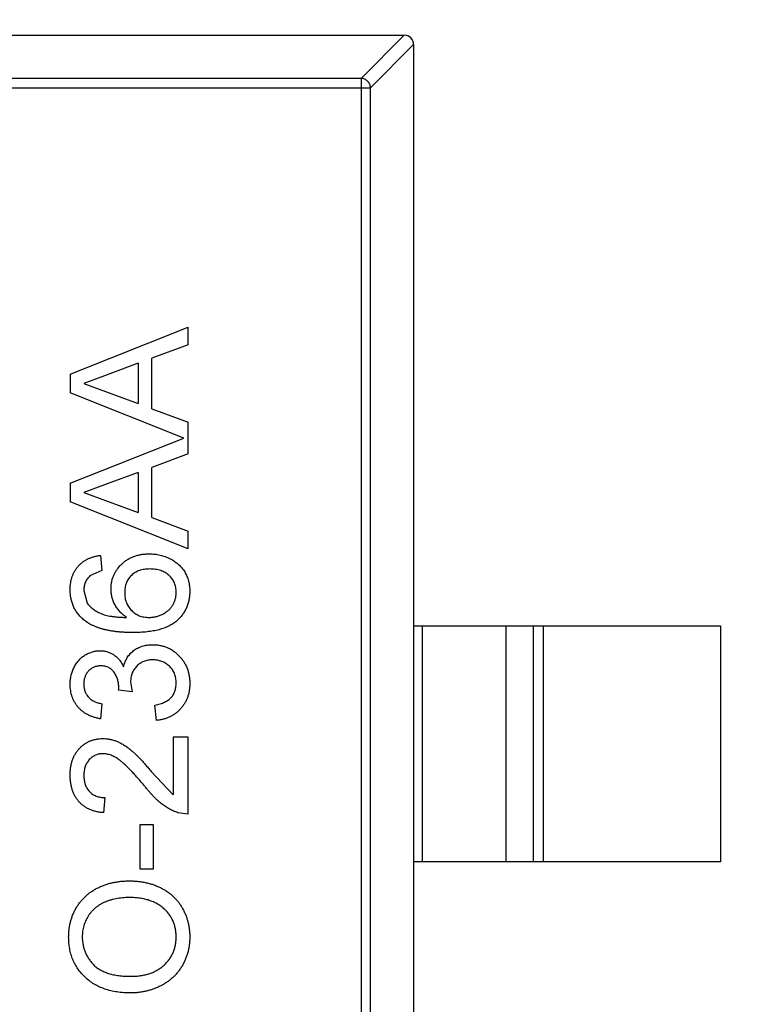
# Model space of a CAD drawing. Header units: millimetres. Extents: x -21 to 173, y -170 to -77.
# Tile 54 of 95: x 115.65 to 117.21, y -120.53 to -118.45. Entities that reach past the tile are written whole.
import ezdxf

# ---------------------------------------------------------------- set-up
doc = ezdxf.new("R2010")
doc.units = ezdxf.units.MM
doc.header["$LTSCALE"] = 1.21
doc.header["$MEASUREMENT"] = 0
doc.header["$PDMODE"] = 3
doc.header["$PDSIZE"] = 0.3125
doc.layers.get('0').update_dxf_attribs({"linetype": 'CONTINUOUS'})
doc.layers.get('DEFPOINTS').update_dxf_attribs({"linetype": 'CONTINUOUS'})
doc.layers.add('Dim', color=3, linetype='CONTINUOUS', lineweight=25)
doc.styles.get("Standard").update_dxf_attribs({"font": 'txt', "width": 0.8})
doc.dimstyles.get("Standard").update_dxf_attribs({"dimtxt": 0.15625, "dimasz": 0.1875, "dimexe": 0.125, "dimexo": 0.0625, "dimgap": 0.09, "dimtad": 0, "dimtih": 1, "dimtoh": 1, "dimzin": 4, "dimdsep": 46, "dimtxsty": 'STANDARD', "dimblk": '_FILLED', "dimblk1": '_FILLED', "dimblk2": '_FILLED', "dimcen": 0.09, "dimazin": 1, "dimtp": 0.01, "dimtm": 0.01, "dimtfac": 1, "dimtofl": 0, "dimtmove": 0, "dimatfit": 3, "dimldrblk": '_FILLED', "dimfxl": 1, "dimtolj": 1, "dimtzin": 4, "dimarcsym": 0})

# ---------------------------------------------------------------- blocks, each defined once
blk = doc.blocks.new('_FILLED')
at = {"color": 0, "linetype": 'ByBlock'}
blk.add_solid([(0, 0), (-1, 0.16667), (-1, -0.16667)], dxfattribs=at)
blk = doc.blocks.new('*D65')
at = {"layer": 'DEFPOINTS', "color": 0}
for p in [(105.5298, -92.6324), (171.1468, -92.6324), (151.3452, -159.3324)]:
    blk.add_point(p, dxfattribs=at)
at = {"layer": 'Dim', "color": 0, "lineweight": -2}
for p, q in [((105.5923, -92.6324), (171.2718, -92.6324)), ((171.1468, -95.1324), (171.1468, -122.059)), ((171.1468, -156.8324), (171.1468, -129.9057)), ((151.4077, -159.3324), (171.2718, -159.3324))]:
    blk.add_line(p, q, dxfattribs=at)
at = {"layer": 'Dim', "color": 0, "lineweight": -2, "xscale": 2.5, "yscale": 2.5, "zscale": 2.5}
for p, rotation in [((171.1468, -92.6324), 90), ((171.1468, -159.3324), 270)]:
    blk.add_blockref('_FILLED', p, dxfattribs=dict(at, rotation=rotation))
at = {"layer": 'Dim', "color": 0, "insert": (171.1468, -125.9824), "char_height": 2.5, "attachment_point": 5, "rotation": 90, "line_spacing_factor": 2.5}
blk.add_mtext('\\A1;66.70', dxfattribs=at)

msp = doc.modelspace()

# ---------------------------------------------------------------- linework, layer by layer
at = {"color": 7, "linetype": 'Continuous'}
for p, q in [((114.7994, -118.4824), (116.4594, -118.4824)), ((116.3683, -118.5739), (116.4597, -118.4824)), ((116.4794, -118.5021), (116.388, -118.5936)), ((116.4794, -118.5024), (116.4794, -121.4624)), ((116.3683, -118.5739), (114.8906, -118.5739)), ((116.3683, -118.5739), (116.3683, -121.391)), ((114.8709, -118.5936), (116.388, -118.5936)), ((116.388, -121.3713), (116.388, -118.5936)), ((115.7522, -119.1997), (116.0022, -119.1005)), ((116.0022, -119.1379), (116.0022, -119.1005)), ((116.0022, -119.1379), (115.9253, -119.1663)), ((115.9253, -119.2729), (115.9253, -119.1663)), ((115.8965, -119.1769), (115.8308, -119.2012)), ((115.8965, -119.1769), (115.8965, -119.2623)), ((115.7522, -119.1997), (115.7522, -119.2395)), ((115.8308, -119.2012), (115.7811, -119.2196)), ((115.7811, -119.2196), (115.8272, -119.2367)), ((115.9928, -119.335), (115.7522, -119.2395)), ((115.8272, -119.2367), (115.8965, -119.2623)), ((115.9253, -119.2729), (116.0022, -119.3013)), ((116.0022, -119.3686), (116.0022, -119.3013)), ((115.7522, -119.4305), (115.9928, -119.335)), ((116.0022, -119.3686), (115.9253, -119.3971)), ((115.9253, -119.5036), (115.9253, -119.3971)), ((115.8965, -119.4077), (115.8308, -119.432)), ((115.8965, -119.4077), (115.8965, -119.493)), ((115.7522, -119.4305), (115.7522, -119.4702)), ((115.8308, -119.432), (115.7811, -119.4504)), ((115.7811, -119.4504), (115.8272, -119.4674)), ((116.0022, -119.5695), (115.7522, -119.4702)), ((115.8272, -119.4674), (115.8965, -119.493)), ((115.9253, -119.5036), (116.0022, -119.5321)), ((116.0022, -119.5695), (116.0022, -119.5321)), ((115.8163, -119.5834), (115.8195, -119.6154)), ((115.8195, -119.6154), (115.7939, -119.627)), ((115.7811, -119.6576), (115.7885, -119.6849)), ((116.4794, -119.7324), (117.1294, -119.7324)), ((116.4972, -119.7324), (116.4972, -120.2324)), ((116.6755, -120.2324), (116.6755, -119.7324)), ((116.7335, -120.2324), (116.7335, -119.7324)), ((116.7533, -119.7324), (116.7533, -120.2324)), ((117.1294, -119.7324), (117.1294, -120.2324)), ((115.8802, -119.8514), (115.8836, -119.8721)), ((115.8548, -119.8688), (115.8551, -119.8642)), ((115.8836, -119.8721), (115.8548, -119.8688)), ((115.8195, -119.8975), (115.8163, -119.9295)), ((115.9349, -119.9327), (115.9317, -119.9007)), ((115.9702, -119.968), (115.9702, -120.0903)), ((116.0022, -119.968), (115.9702, -119.968)), ((116.0022, -120.1315), (116.0022, -119.968)), ((115.9238, -120.0406), (115.9702, -120.0903)), ((115.8259, -120.0962), (115.8227, -120.1282)), ((116.0022, -120.1315), (115.98, -120.1281)), ((115.8997, -120.1539), (115.8997, -120.2468)), ((115.9285, -120.1539), (115.8997, -120.1539)), ((115.9285, -120.2468), (115.9285, -120.1539)), ((117.1294, -120.2324), (116.4794, -120.2324)), ((115.8997, -120.2468), (115.9285, -120.2468))]:
    msp.add_line(p, q, dxfattribs=at)
msp.add_arc((116.4594, -118.5024), 0.02, 0, 90, dxfattribs=at)
for points, knots in [([(116.388, -118.5936), (116.3879, -118.591), (116.3868, -118.5859), (116.3824, -118.5795), (116.3759, -118.5751), (116.3708, -118.5739), (116.3683, -118.5739)], [0, 0, 0, 0, 0.249032, 0.5, 0.750968, 1, 1, 1, 1]), ([(115.7522, -119.6555), (115.7523, -119.6531), (115.7524, -119.6483), (115.7532, -119.6413), (115.7545, -119.6346), (115.7564, -119.6283), (115.7588, -119.6223), (115.7617, -119.6166), (115.7652, -119.6112), (115.7692, -119.6063), (115.7736, -119.6017), (115.7785, -119.5976), (115.7838, -119.594), (115.7896, -119.5909), (115.7957, -119.5883), (115.8022, -119.5861), (115.8091, -119.5845), (115.8139, -119.5837), (115.8163, -119.5834)], [0, 0, 0, 0, 0.068499, 0.134572, 0.198208, 0.259784, 0.319951, 0.379508, 0.438814, 0.498497, 0.558182, 0.617438, 0.677522, 0.737959, 0.80033, 0.86409, 0.930622, 1, 1, 1, 1]), ([(115.8388, -119.654), (115.8388, -119.6515), (115.839, -119.6466), (115.84, -119.6393), (115.8419, -119.6323), (115.8443, -119.6255), (115.8476, -119.6192), (115.8514, -119.613), (115.8561, -119.6072), (115.8613, -119.6017), (115.8672, -119.5966), (115.8734, -119.5922), (115.8802, -119.5885), (115.8873, -119.5854), (115.8949, -119.5831), (115.9029, -119.5814), (115.9112, -119.5804), (115.917, -119.5802), (115.9199, -119.5802)], [0, 0, 0, 0, 0.061347, 0.121203, 0.179863, 0.238152, 0.296252, 0.35519, 0.415676, 0.478379, 0.541524, 0.603977, 0.666513, 0.729491, 0.79371, 0.859736, 0.928449, 1, 1, 1, 1]), ([(115.9199, -119.5802), (115.9238, -119.5803), (115.9314, -119.5805), (115.9426, -119.5825), (115.9534, -119.5857), (115.962, -119.5895), (115.9686, -119.593), (115.9732, -119.596), (115.9775, -119.5992), (115.9816, -119.6025), (115.9853, -119.6062), (115.9887, -119.6101), (115.9919, -119.6142), (115.9947, -119.6185), (115.9972, -119.6231), (115.9994, -119.6278), (116.0013, -119.6327), (116.0028, -119.6377), (116.004, -119.6428), (116.0048, -119.6482), (116.0054, -119.6536), (116.0054, -119.6573), (116.0054, -119.6592)], [0, 0, 0, 0, 0.088899, 0.17544, 0.261633, 0.34801, 0.390819, 0.432814, 0.473776, 0.514166, 0.554107, 0.594121, 0.63362, 0.673585, 0.71348, 0.75336, 0.792891, 0.833007, 0.873643, 0.914893, 0.95695, 1, 1, 1, 1]), ([(115.7939, -119.627), (115.7929, -119.628), (115.7909, -119.6301), (115.7882, -119.6335), (115.786, -119.6371), (115.7842, -119.6408), (115.7828, -119.6448), (115.7818, -119.6489), (115.7812, -119.6532), (115.7811, -119.6562), (115.7811, -119.6576)], [0, 0, 0, 0, 0.128545, 0.252818, 0.375212, 0.497113, 0.618546, 0.742222, 0.869458, 1, 1, 1, 1]), ([(115.9209, -119.6122), (115.9189, -119.6123), (115.915, -119.6123), (115.9092, -119.613), (115.9038, -119.614), (115.8988, -119.6155), (115.894, -119.6174), (115.8896, -119.6198), (115.8855, -119.6226), (115.8818, -119.6258), (115.8785, -119.6293), (115.8755, -119.6332), (115.8731, -119.6374), (115.8711, -119.6419), (115.8695, -119.6467), (115.8684, -119.6518), (115.8677, -119.6573), (115.8676, -119.661), (115.8676, -119.6629)], [0, 0, 0, 0, 0.072229, 0.141252, 0.207439, 0.270245, 0.331238, 0.391254, 0.450152, 0.509008, 0.567734, 0.625726, 0.683708, 0.742407, 0.803094, 0.865865, 0.931379, 1, 1, 1, 1]), ([(115.9766, -119.6617), (115.9765, -119.6599), (115.9764, -119.6564), (115.9757, -119.6513), (115.9746, -119.6464), (115.9729, -119.6418), (115.9708, -119.6374), (115.9682, -119.6333), (115.9652, -119.6295), (115.9617, -119.6259), (115.9577, -119.6227), (115.9535, -119.6199), (115.9489, -119.6174), (115.9439, -119.6156), (115.9386, -119.6141), (115.933, -119.613), (115.9271, -119.6123), (115.923, -119.6123), (115.9209, -119.6122)], [0, 0, 0, 0, 0.063965, 0.124854, 0.184383, 0.242748, 0.2999, 0.357059, 0.415719, 0.475258, 0.535508, 0.596291, 0.657728, 0.721052, 0.786261, 0.853834, 0.925318, 1, 1, 1, 1]), ([(115.7806, -119.7196), (115.7783, -119.7176), (115.7739, -119.7136), (115.7681, -119.7068), (115.7632, -119.6995), (115.7592, -119.6917), (115.7561, -119.6834), (115.7538, -119.6746), (115.7525, -119.6652), (115.7523, -119.6588), (115.7522, -119.6555)], [0, 0, 0, 0, 0.125625, 0.247619, 0.368528, 0.488104, 0.609878, 0.735382, 0.864448, 1, 1, 1, 1]), ([(115.8717, -119.7148), (115.8691, -119.7129), (115.8639, -119.7092), (115.8571, -119.7027), (115.8513, -119.6955), (115.8467, -119.6878), (115.8432, -119.6797), (115.8406, -119.6713), (115.839, -119.6627), (115.8389, -119.657), (115.8388, -119.654)], [0, 0, 0, 0, 0.13549, 0.265229, 0.390778, 0.51542, 0.638317, 0.759642, 0.878902, 1, 1, 1, 1]), ([(115.8676, -119.6629), (115.8676, -119.6647), (115.8677, -119.6682), (115.8684, -119.6733), (115.8695, -119.6782), (115.8711, -119.683), (115.8731, -119.6875), (115.8756, -119.6918), (115.8785, -119.6959), (115.8818, -119.6998), (115.8855, -119.7033), (115.8895, -119.7064), (115.8938, -119.7089), (115.8983, -119.7112), (115.9032, -119.7128), (115.9083, -119.7139), (115.9137, -119.7146), (115.9174, -119.7147), (115.9192, -119.7148)], [0, 0, 0, 0, 0.064812, 0.127718, 0.189086, 0.249562, 0.309738, 0.370215, 0.431085, 0.493911, 0.55657, 0.617553, 0.678119, 0.739063, 0.801665, 0.864956, 0.93089, 1, 1, 1, 1]), ([(116.0054, -119.6592), (116.0053, -119.6624), (116.0052, -119.6686), (116.0039, -119.6776), (116.0016, -119.6862), (115.9986, -119.6944), (115.9947, -119.7022), (115.9898, -119.7094), (115.9841, -119.7162), (115.9775, -119.7226), (115.9698, -119.7284), (115.961, -119.7333), (115.9512, -119.7375), (115.9401, -119.741), (115.928, -119.7436), (115.9147, -119.7455), (115.9003, -119.7466), (115.8903, -119.7468), (115.8852, -119.7468)], [0, 0, 0, 0, 0.056157, 0.110133, 0.162537, 0.213912, 0.265146, 0.31651, 0.369179, 0.423123, 0.479276, 0.538691, 0.601978, 0.670125, 0.74365, 0.82281, 0.908261, 1, 1, 1, 1]), ([(115.9192, -119.7148), (115.9218, -119.7147), (115.9267, -119.7145), (115.9341, -119.7132), (115.9414, -119.711), (115.9483, -119.7079), (115.9548, -119.7042), (115.9605, -119.6997), (115.9654, -119.6947), (115.9695, -119.689), (115.9727, -119.6828), (115.975, -119.6762), (115.9763, -119.6691), (115.9765, -119.6642), (115.9766, -119.6617)], [0, 0, 0, 0, 0.086177, 0.171222, 0.257573, 0.34515, 0.431508, 0.513644, 0.593539, 0.672806, 0.752058, 0.831493, 0.913823, 1, 1, 1, 1]), ([(115.7885, -119.6849), (115.7902, -119.687), (115.7938, -119.6913), (115.8003, -119.6969), (115.808, -119.7019), (115.8151, -119.7056), (115.8215, -119.7082), (115.827, -119.7099), (115.8331, -119.7113), (115.8397, -119.7125), (115.8469, -119.7134), (115.8546, -119.7142), (115.863, -119.7146), (115.8687, -119.7147), (115.8717, -119.7148)], [0, 0, 0, 0, 0.088609, 0.181893, 0.280787, 0.38702, 0.444107, 0.506454, 0.574396, 0.647656, 0.726426, 0.811458, 0.90278, 1, 1, 1, 1]), ([(115.8852, -119.7468), (115.8822, -119.7468), (115.8765, -119.7468), (115.8679, -119.7464), (115.8597, -119.746), (115.8518, -119.7452), (115.8442, -119.7443), (115.8369, -119.743), (115.8298, -119.7417), (115.8232, -119.7401), (115.8168, -119.7383), (115.8107, -119.7362), (115.8049, -119.7341), (115.7994, -119.7316), (115.7942, -119.7289), (115.7894, -119.726), (115.7848, -119.723), (115.782, -119.7207), (115.7806, -119.7196)], [0, 0, 0, 0, 0.080034, 0.157854, 0.232564, 0.304731, 0.374384, 0.441663, 0.506048, 0.568692, 0.628715, 0.687238, 0.743227, 0.797567, 0.850239, 0.901629, 0.951067, 1, 1, 1, 1]), ([(115.8654, -119.8194), (115.8658, -119.8176), (115.8667, -119.8141), (115.8685, -119.809), (115.8707, -119.8043), (115.8731, -119.7998), (115.876, -119.7956), (115.8792, -119.7917), (115.8827, -119.7882), (115.8866, -119.7849), (115.8907, -119.782), (115.8952, -119.7795), (115.8999, -119.7773), (115.9048, -119.7755), (115.91, -119.7742), (115.9155, -119.7732), (115.9211, -119.7726), (115.925, -119.7725), (115.927, -119.7725)], [0, 0, 0, 0, 0.065828, 0.128938, 0.190858, 0.251186, 0.310974, 0.37005, 0.429672, 0.489507, 0.549975, 0.610075, 0.670915, 0.732909, 0.796711, 0.861825, 0.929892, 1, 1, 1, 1]), ([(115.927, -119.7725), (115.9297, -119.7725), (115.935, -119.7727), (115.9428, -119.7738), (115.9502, -119.7757), (115.9573, -119.7782), (115.9642, -119.7815), (115.9707, -119.7856), (115.9769, -119.7904), (115.9827, -119.7958), (115.9881, -119.8017), (115.9927, -119.8082), (115.9966, -119.815), (115.9999, -119.8223), (116.0024, -119.8299), (116.0042, -119.8379), (116.0052, -119.8463), (116.0054, -119.852), (116.0054, -119.855)], [0, 0, 0, 0, 0.063503, 0.124805, 0.18492, 0.244376, 0.303775, 0.364133, 0.425376, 0.488388, 0.551743, 0.61386, 0.67564, 0.737737, 0.800417, 0.864658, 0.930985, 1, 1, 1, 1]), ([(115.7522, -119.8564), (115.7523, -119.8532), (115.7525, -119.8467), (115.7542, -119.8373), (115.7569, -119.8283), (115.7607, -119.8198), (115.7653, -119.8119), (115.7708, -119.8049), (115.7771, -119.7989), (115.7841, -119.794), (115.7917, -119.7902), (115.7995, -119.7873), (115.8076, -119.7856), (115.813, -119.7854), (115.8158, -119.7853)], [0, 0, 0, 0, 0.092054, 0.181008, 0.26913, 0.357137, 0.443549, 0.526433, 0.607453, 0.688385, 0.767854, 0.845531, 0.922529, 1, 1, 1, 1]), ([(115.8158, -119.7853), (115.8184, -119.7854), (115.8235, -119.7856), (115.831, -119.7873), (115.8381, -119.79), (115.8448, -119.7938), (115.851, -119.7986), (115.8566, -119.8046), (115.8615, -119.8115), (115.864, -119.8167), (115.8654, -119.8194)], [0, 0, 0, 0, 0.121951, 0.240787, 0.35855, 0.479066, 0.601519, 0.727551, 0.859932, 1, 1, 1, 1]), ([(115.8168, -119.8174), (115.8156, -119.8174), (115.8131, -119.8174), (115.8094, -119.8179), (115.806, -119.8188), (115.8027, -119.8199), (115.7996, -119.8215), (115.7966, -119.8233), (115.7938, -119.8255), (115.7912, -119.828), (115.7888, -119.8307), (115.7867, -119.8337), (115.7849, -119.8368), (115.7836, -119.8402), (115.7825, -119.8437), (115.7817, -119.8474), (115.7811, -119.8514), (115.7811, -119.854), (115.7811, -119.8554)], [0, 0, 0, 0, 0.065093, 0.127304, 0.188122, 0.247131, 0.306077, 0.365678, 0.426103, 0.487841, 0.550317, 0.611805, 0.672737, 0.734883, 0.79768, 0.862475, 0.929775, 1, 1, 1, 1]), ([(115.8551, -119.8642), (115.855, -119.8613), (115.8548, -119.8555), (115.853, -119.8471), (115.8501, -119.8391), (115.8466, -119.8329), (115.8434, -119.8283), (115.8405, -119.8254), (115.8374, -119.8228), (115.8338, -119.8209), (115.83, -119.8192), (115.8259, -119.8182), (115.8215, -119.8174), (115.8184, -119.8174), (115.8168, -119.8174)], [0, 0, 0, 0, 0.129789, 0.254605, 0.378435, 0.50292, 0.565018, 0.624848, 0.683448, 0.742765, 0.802757, 0.86522, 0.930779, 1, 1, 1, 1]), ([(115.9268, -119.8045), (115.9251, -119.8046), (115.9219, -119.8046), (115.9171, -119.8052), (115.9126, -119.8063), (115.9083, -119.8078), (115.9042, -119.8096), (115.9003, -119.8119), (115.8967, -119.8146), (115.8934, -119.8177), (115.8902, -119.8211), (115.8876, -119.8248), (115.8853, -119.8286), (115.8835, -119.8328), (115.882, -119.8371), (115.8809, -119.8417), (115.8803, -119.8465), (115.8803, -119.8497), (115.8802, -119.8514)], [0, 0, 0, 0, 0.067051, 0.13118, 0.193722, 0.254499, 0.314763, 0.375117, 0.436023, 0.498297, 0.560571, 0.621619, 0.681973, 0.742853, 0.804272, 0.867473, 0.932273, 1, 1, 1, 1]), ([(115.9766, -119.8538), (115.9766, -119.852), (115.9765, -119.8484), (115.9757, -119.8432), (115.9747, -119.8383), (115.9731, -119.8337), (115.9711, -119.8293), (115.9686, -119.8253), (115.9657, -119.8214), (115.9623, -119.8179), (115.9586, -119.8148), (115.9547, -119.812), (115.9506, -119.8097), (115.9462, -119.8078), (115.9417, -119.8064), (115.9369, -119.8053), (115.9319, -119.8046), (115.9285, -119.8046), (115.9268, -119.8045)], [0, 0, 0, 0, 0.069461, 0.135658, 0.19962, 0.261651, 0.322053, 0.38234, 0.443223, 0.50493, 0.56682, 0.6276, 0.687476, 0.747351, 0.808174, 0.870133, 0.933721, 1, 1, 1, 1]), ([(115.8163, -119.9295), (115.8138, -119.929), (115.809, -119.928), (115.802, -119.926), (115.7954, -119.9236), (115.7892, -119.9207), (115.7835, -119.9174), (115.7782, -119.9136), (115.7734, -119.9094), (115.7689, -119.9048), (115.765, -119.8998), (115.7616, -119.8944), (115.7587, -119.8888), (115.7563, -119.8829), (115.7545, -119.8767), (115.7532, -119.8702), (115.7523, -119.8634), (115.7523, -119.8588), (115.7522, -119.8564)], [0, 0, 0, 0, 0.071036, 0.139343, 0.204958, 0.268332, 0.330129, 0.390664, 0.450861, 0.510587, 0.570374, 0.629455, 0.687994, 0.747581, 0.807839, 0.870034, 0.93381, 1, 1, 1, 1]), ([(115.7811, -119.8554), (115.7812, -119.8581), (115.7814, -119.8633), (115.7832, -119.8707), (115.7863, -119.8774), (115.7898, -119.8824), (115.7932, -119.8859), (115.7961, -119.8883), (115.7993, -119.8905), (115.8027, -119.8924), (115.8065, -119.894), (115.8106, -119.8955), (115.8149, -119.8967), (115.818, -119.8972), (115.8195, -119.8975)], [0, 0, 0, 0, 0.127797, 0.246795, 0.362284, 0.477652, 0.536237, 0.59559, 0.656344, 0.719085, 0.784349, 0.852876, 0.924551, 1, 1, 1, 1]), ([(115.9317, -119.9007), (115.9336, -119.9003), (115.9374, -119.8994), (115.9427, -119.8978), (115.9477, -119.8962), (115.9521, -119.8941), (115.9563, -119.892), (115.9599, -119.8897), (115.9632, -119.8871), (115.9661, -119.8843), (115.9686, -119.8813), (115.9707, -119.8781), (115.9726, -119.8746), (115.974, -119.8709), (115.9752, -119.867), (115.976, -119.8628), (115.9765, -119.8584), (115.9766, -119.8554), (115.9766, -119.8538)], [0, 0, 0, 0, 0.082566, 0.15976, 0.233155, 0.301356, 0.365752, 0.426437, 0.484185, 0.539549, 0.593156, 0.647048, 0.701446, 0.757, 0.81384, 0.873058, 0.934963, 1, 1, 1, 1]), ([(116.0054, -119.855), (116.0054, -119.8576), (116.0053, -119.8628), (116.0043, -119.8703), (116.0028, -119.8776), (116.0006, -119.8844), (115.9979, -119.891), (115.9944, -119.8972), (115.9905, -119.9031), (115.9859, -119.9085), (115.9808, -119.9136), (115.9753, -119.918), (115.9695, -119.9219), (115.9633, -119.9253), (115.9567, -119.9281), (115.9498, -119.9302), (115.9425, -119.9318), (115.9375, -119.9324), (115.9349, -119.9327)], [0, 0, 0, 0, 0.067794, 0.133464, 0.196934, 0.258481, 0.319787, 0.380431, 0.44099, 0.502867, 0.564806, 0.625526, 0.685604, 0.746041, 0.807347, 0.869717, 0.93379, 1, 1, 1, 1]), ([(115.7522, -120.0481), (115.7523, -120.0452), (115.7524, -120.0396), (115.7534, -120.0314), (115.7549, -120.0236), (115.757, -120.0163), (115.7598, -120.0095), (115.7633, -120.0032), (115.7673, -119.9972), (115.772, -119.9919), (115.777, -119.987), (115.7825, -119.9828), (115.7882, -119.9792), (115.7942, -119.9762), (115.8006, -119.974), (115.8072, -119.9724), (115.8141, -119.9713), (115.8188, -119.9712), (115.8212, -119.9712)], [0, 0, 0, 0, 0.074712, 0.145539, 0.213339, 0.278615, 0.342094, 0.40389, 0.465063, 0.526577, 0.587328, 0.64638, 0.704345, 0.761672, 0.819418, 0.878039, 0.937796, 1, 1, 1, 1]), ([(115.8212, -119.9712), (115.8237, -119.9713), (115.8287, -119.9714), (115.8361, -119.9725), (115.8434, -119.9743), (115.8507, -119.9768), (115.8581, -119.9801), (115.8656, -119.9843), (115.8733, -119.9895), (115.8798, -119.9946), (115.8853, -119.9993), (115.8898, -120.0034), (115.8946, -120.0082), (115.8998, -120.0135), (115.9053, -120.0194), (115.9112, -120.0259), (115.9174, -120.0331), (115.9216, -120.038), (115.9238, -120.0406)], [0, 0, 0, 0, 0.057945, 0.116018, 0.174826, 0.234683, 0.296827, 0.364061, 0.436192, 0.51426, 0.556976, 0.604856, 0.657675, 0.715751, 0.77884, 0.847501, 0.921228, 1, 1, 1, 1]), ([(115.8215, -120.0032), (115.8201, -120.0033), (115.8174, -120.0034), (115.8133, -120.004), (115.8095, -120.0049), (115.8058, -120.0064), (115.8022, -120.0081), (115.7989, -120.0103), (115.7957, -120.0129), (115.7927, -120.0158), (115.79, -120.0191), (115.7876, -120.0227), (115.7856, -120.0264), (115.7839, -120.0304), (115.7826, -120.0347), (115.7818, -120.0392), (115.7812, -120.0439), (115.7811, -120.0472), (115.7811, -120.0488)], [0, 0, 0, 0, 0.061762, 0.121174, 0.179421, 0.236843, 0.294322, 0.353191, 0.412721, 0.474522, 0.537057, 0.599591, 0.662367, 0.725246, 0.790316, 0.857724, 0.927232, 1, 1, 1, 1]), ([(115.9087, -120.0705), (115.906, -120.0672), (115.9008, -120.061), (115.8931, -120.0523), (115.8859, -120.0443), (115.8791, -120.0372), (115.8729, -120.0309), (115.8671, -120.0255), (115.8619, -120.0208), (115.857, -120.0169), (115.8523, -120.0136), (115.8478, -120.0108), (115.8434, -120.0085), (115.8389, -120.0066), (115.8345, -120.0051), (115.8302, -120.0041), (115.8258, -120.0034), (115.823, -120.0033), (115.8215, -120.0032)], [0, 0, 0, 0, 0.11141, 0.214526, 0.309417, 0.396087, 0.474284, 0.544374, 0.60642, 0.660582, 0.709794, 0.756451, 0.800767, 0.843168, 0.884295, 0.923885, 0.962359, 1, 1, 1, 1]), ([(115.8227, -120.1282), (115.8199, -120.1279), (115.8145, -120.1273), (115.8066, -120.1257), (115.7993, -120.1235), (115.7924, -120.1208), (115.7861, -120.1174), (115.7803, -120.1137), (115.775, -120.1092), (115.7702, -120.1043), (115.766, -120.0988), (115.7623, -120.0929), (115.7592, -120.0865), (115.7566, -120.0797), (115.7547, -120.0724), (115.7533, -120.0647), (115.7524, -120.0566), (115.7523, -120.051), (115.7522, -120.0481)], [0, 0, 0, 0, 0.070675, 0.137493, 0.201473, 0.262869, 0.32255, 0.380737, 0.43822, 0.495487, 0.553484, 0.611346, 0.670644, 0.731587, 0.794183, 0.859445, 0.928208, 1, 1, 1, 1]), ([(115.7811, -120.0488), (115.7811, -120.0506), (115.7812, -120.054), (115.7818, -120.0589), (115.7826, -120.0636), (115.784, -120.0681), (115.7856, -120.0723), (115.7877, -120.0762), (115.7901, -120.0799), (115.7929, -120.0832), (115.796, -120.0862), (115.7994, -120.0889), (115.8032, -120.0911), (115.8072, -120.0929), (115.8115, -120.0944), (115.816, -120.0954), (115.8209, -120.096), (115.8242, -120.0961), (115.8259, -120.0962)], [0, 0, 0, 0, 0.070696, 0.138358, 0.20337, 0.2657, 0.327256, 0.386512, 0.445858, 0.505173, 0.56378, 0.622343, 0.680824, 0.739795, 0.800801, 0.864239, 0.930631, 1, 1, 1, 1]), ([(115.98, -120.1281), (115.9771, -120.127), (115.9711, -120.1249), (115.9625, -120.1205), (115.9539, -120.1154), (115.947, -120.1103), (115.9414, -120.1058), (115.9371, -120.1019), (115.9326, -120.0976), (115.928, -120.093), (115.9234, -120.0879), (115.9185, -120.0825), (115.9136, -120.0766), (115.9104, -120.0725), (115.9087, -120.0705)], [0, 0, 0, 0, 0.100388, 0.204407, 0.310686, 0.422157, 0.480685, 0.543238, 0.6095, 0.679555, 0.753841, 0.831641, 0.913813, 1, 1, 1, 1]), ([(115.749, -120.3909), (115.7491, -120.3881), (115.7492, -120.3825), (115.7499, -120.3742), (115.7512, -120.3661), (115.753, -120.3583), (115.7554, -120.3506), (115.7581, -120.3432), (115.7615, -120.336), (115.7654, -120.329), (115.7696, -120.3223), (115.7744, -120.316), (115.7795, -120.3101), (115.785, -120.3046), (115.791, -120.2996), (115.7973, -120.2949), (115.804, -120.2907), (115.8112, -120.2869), (115.8186, -120.2835), (115.8263, -120.2806), (115.8343, -120.2781), (115.8425, -120.276), (115.8509, -120.2745), (115.8596, -120.2733), (115.8685, -120.2726), (115.8746, -120.2725), (115.8776, -120.2725)], [0, 0, 0, 0, 0.043099, 0.085587, 0.126908, 0.167967, 0.20845, 0.249025, 0.289281, 0.33001, 0.370598, 0.410466, 0.450033, 0.489688, 0.529116, 0.569037, 0.609703, 0.650759, 0.692509, 0.734219, 0.776707, 0.819552, 0.863351, 0.907839, 0.953334, 1, 1, 1, 1]), ([(115.8776, -120.2725), (115.8807, -120.2725), (115.8869, -120.2726), (115.8959, -120.2733), (115.9047, -120.2746), (115.9133, -120.2762), (115.9216, -120.2784), (115.9297, -120.2809), (115.9375, -120.2841), (115.9451, -120.2876), (115.9523, -120.2916), (115.9591, -120.296), (115.9654, -120.3008), (115.9713, -120.306), (115.9767, -120.3116), (115.9817, -120.3176), (115.9862, -120.324), (115.9902, -120.3308), (115.9938, -120.3379), (115.9969, -120.3451), (115.9996, -120.3524), (116.0017, -120.3599), (116.0033, -120.3675), (116.0046, -120.3752), (116.0053, -120.3831), (116.0054, -120.3884), (116.0054, -120.3911)], [0, 0, 0, 0, 0.04756, 0.093962, 0.139112, 0.183626, 0.227457, 0.270703, 0.313611, 0.35626, 0.398366, 0.439557, 0.480045, 0.519888, 0.559658, 0.599421, 0.639208, 0.679668, 0.72002, 0.759859, 0.79956, 0.839199, 0.878956, 0.918794, 0.959083, 1, 1, 1, 1]), ([(115.8774, -120.3077), (115.8749, -120.3078), (115.8701, -120.3078), (115.8629, -120.3084), (115.856, -120.3091), (115.8493, -120.3102), (115.8429, -120.3116), (115.8366, -120.3133), (115.8307, -120.3154), (115.8249, -120.3177), (115.8195, -120.3204), (115.8144, -120.3233), (115.8096, -120.3266), (115.805, -120.3301), (115.8009, -120.334), (115.797, -120.3381), (115.7934, -120.3425), (115.7902, -120.3472), (115.7873, -120.3521), (115.7848, -120.3572), (115.7826, -120.3624), (115.7809, -120.3678), (115.7796, -120.3733), (115.7785, -120.379), (115.778, -120.3848), (115.7779, -120.3887), (115.7779, -120.3907)], [0, 0, 0, 0, 0.050852, 0.099752, 0.147438, 0.194086, 0.239171, 0.28334, 0.326577, 0.368936, 0.410572, 0.451051, 0.490877, 0.530044, 0.568937, 0.607578, 0.64642, 0.685679, 0.724799, 0.763513, 0.802173, 0.84074, 0.879649, 0.919071, 0.959098, 1, 1, 1, 1]), ([(115.9766, -120.3912), (115.9765, -120.3882), (115.9764, -120.3824), (115.9751, -120.3739), (115.9731, -120.3657), (115.9703, -120.358), (115.9666, -120.3507), (115.9622, -120.3437), (115.9568, -120.3372), (115.9508, -120.3311), (115.944, -120.3256), (115.9365, -120.3208), (115.9283, -120.3168), (115.9194, -120.3134), (115.9098, -120.3109), (115.8996, -120.309), (115.8887, -120.3079), (115.8812, -120.3078), (115.8774, -120.3077)], [0, 0, 0, 0, 0.061055, 0.119545, 0.176806, 0.232956, 0.288583, 0.344667, 0.401662, 0.46054, 0.520477, 0.581213, 0.643431, 0.707961, 0.775371, 0.846414, 0.921152, 1, 1, 1, 1]), ([(115.8805, -120.5097), (115.8755, -120.5096), (115.8658, -120.5094), (115.8515, -120.5078), (115.8382, -120.5053), (115.8256, -120.5016), (115.8139, -120.4969), (115.803, -120.4913), (115.793, -120.4844), (115.7838, -120.4767), (115.7757, -120.4681), (115.7685, -120.4589), (115.7625, -120.449), (115.7575, -120.4386), (115.7537, -120.4275), (115.751, -120.4158), (115.7493, -120.4036), (115.7491, -120.3952), (115.749, -120.3909)], [0, 0, 0, 0, 0.075226, 0.146575, 0.2145, 0.27953, 0.342403, 0.403496, 0.463762, 0.523864, 0.583252, 0.641302, 0.698898, 0.756295, 0.814628, 0.874325, 0.935783, 1, 1, 1, 1]), ([(115.7779, -120.3907), (115.7779, -120.3935), (115.778, -120.3991), (115.7793, -120.4072), (115.7811, -120.4151), (115.7836, -120.4227), (115.787, -120.4299), (115.7912, -120.4369), (115.796, -120.4435), (115.8016, -120.4499), (115.808, -120.4558), (115.8155, -120.4608), (115.824, -120.465), (115.8335, -120.4685), (115.844, -120.4712), (115.8554, -120.473), (115.8678, -120.4742), (115.8765, -120.4743), (115.8809, -120.4744)], [0, 0, 0, 0, 0.055943, 0.110382, 0.164048, 0.216759, 0.269601, 0.323009, 0.377581, 0.433449, 0.490922, 0.550625, 0.613117, 0.679861, 0.751358, 0.828261, 0.910795, 1, 1, 1, 1]), ([(116.0054, -120.3911), (116.0054, -120.3939), (116.0053, -120.3996), (116.0045, -120.408), (116.0032, -120.4162), (116.0013, -120.4242), (115.9989, -120.4319), (115.996, -120.4394), (115.9926, -120.4467), (115.9886, -120.4537), (115.9842, -120.4604), (115.9794, -120.4666), (115.9742, -120.4725), (115.9686, -120.4779), (115.9626, -120.483), (115.9562, -120.4876), (115.9495, -120.4918), (115.9424, -120.4955), (115.9351, -120.4989), (115.9276, -120.5017), (115.92, -120.5042), (115.9123, -120.5062), (115.9045, -120.5077), (115.8966, -120.5088), (115.8886, -120.5096), (115.8832, -120.5096), (115.8805, -120.5097)], [0, 0, 0, 0, 0.044697, 0.088534, 0.131409, 0.173814, 0.215715, 0.257247, 0.298848, 0.340604, 0.382029, 0.42297, 0.463632, 0.504048, 0.544591, 0.584964, 0.626265, 0.667979, 0.709943, 0.751382, 0.792619, 0.833948, 0.875008, 0.916446, 0.957907, 1, 1, 1, 1]), ([(115.8809, -120.4744), (115.8845, -120.4743), (115.8916, -120.4742), (115.9018, -120.473), (115.9115, -120.4712), (115.9207, -120.4687), (115.9291, -120.4653), (115.9371, -120.4612), (115.9444, -120.4564), (115.9511, -120.4509), (115.9571, -120.4448), (115.9623, -120.4382), (115.9667, -120.4313), (115.9703, -120.424), (115.9731, -120.4164), (115.9751, -120.4083), (115.9764, -120.3999), (115.9765, -120.3941), (115.9766, -120.3912)], [0, 0, 0, 0, 0.075964, 0.148125, 0.217201, 0.2833, 0.347202, 0.4093, 0.470426, 0.531588, 0.591739, 0.650258, 0.707303, 0.764208, 0.821148, 0.879119, 0.938423, 1, 1, 1, 1])]:
    msp.add_open_spline(points, degree=3, knots=knots, dxfattribs=at)

# ---------------------------------------------------------------- dimensions: what is measured, and where the dimension line sits
at = {"layer": 'Dim'}
dim = msp.add_linear_dim(base=(171.1468, -92.6324), p1=(151.3452, -159.3324), p2=(105.5298, -92.6324), angle=90, dimstyle='STANDARD', override={"dimtxt": 2.5, "dimasz": 2.5, "dimtih": 0, "dimtoh": 0, "dimzin": 0, "dimcen": 0.198, "dimadec": 0, "dimazin": 0, "dimtp": 0, "dimtm": 0, "dimtdec": 4, "dimtzin": 0}, dxfattribs=at)
dim.commit()
dim.dimension.update_dxf_attribs({"geometry": '*D65', "text_midpoint": (171.1468, -125.9824)})

doc.saveas('drawing.dxf')
